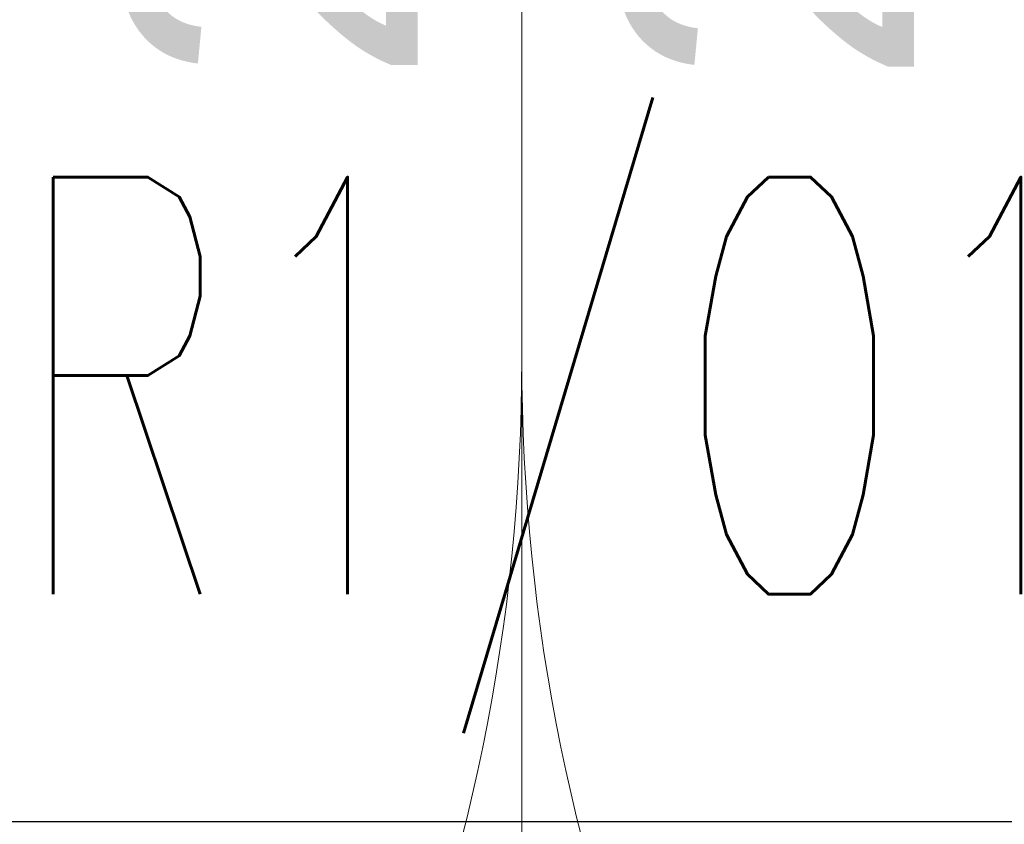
# Model space of a CAD drawing. Header units: millimetres. Extents: x -94648 to 68781, y -29623 to 11990.
# Tile 34 of 181: x -35969 to -35921, y -14324 to -14285. Entities that reach past the tile are written whole.
import ezdxf
from ezdxf.enums import TextEntityAlignment as Align

# ---------------------------------------------------------------- set-up
doc = ezdxf.new("R2010")
doc.units = ezdxf.units.MM
doc.layers.add('-podklad', color=8, linetype='Continuous')
for name, color, linetype, lineweight in [('A_POWTARZALNE$0$A21_DRZWI_OKNA', 153, 'Continuous', 15), ('A_POWTARZALNE$0$OKNA OPIS', 153, 'Continuous', 20), ('A_POWTARZALNE$0$opisy drzwi okien', 3, 'Continuous', 15), ('IE_oswietlenie_nr_obw', 51, 'Continuous', 20)]:
    doc.layers.add(name, color=color, linetype=linetype, lineweight=lineweight)
doc.styles.add('A_POWTARZALNE$0$ISO', font='arial.ttf')
doc.styles.add('ROMANS', font='romans.shx', dxfattribs={"width": 0.75, "height": 10})

# ---------------------------------------------------------------- blocks, each defined once
blk = doc.blocks.new('A_POWTARZALNE$0$BCHO_ETAP_II_rzuty_powtarzalne$0$d2')
at = {"color": 8}
blk.add_line((87.5, 14.414), (87.5, -40.395), dxfattribs=at)
for centre, start, end in [((5.247, -7.747), 270, 360), ((169.753, -7.747), 180, 270)]:
    blk.add_arc(centre, 82.253, start, end, dxfattribs=at)
blk = doc.blocks.new('A_POWTARZALNE$0$znak okna')
at = {"color": 8, "linetype": 'Continuous'}
blk.add_line((0, -85), (0, 0), dxfattribs=at)
at = {"color": 8, "style": 'A_POWTARZALNE$0$ISO'}
for tag, rotation, p in [('HP', 360, (0, 5.525)), ('HO', 90, (18.823, -50.349)), ('SO', 90, (-5, -50.349))]:
    blk.add_attdef(tag, text='', height=14, rotation=rotation, dxfattribs=at).set_placement(p, align=Align.CENTER)
at = {"layer": 'A_POWTARZALNE$0$opisy drzwi okien', "color": 8, "style": 'A_POWTARZALNE$0$ISO', "width": 0.7927}
blk.add_attdef('OX', text='', height=15, dxfattribs=at).set_placement((-12, -112.5), (12, -112.5), align=Align.FIT)
blk = doc.blocks.new('Goscim_parter')
at = {"color": 8}
blk.add_lwpolyline([(-34840.059, -14323.74), (-34840.059, -13943.356), (-35275.059, -13943.356), (-35263.059, -12350.74), (-36626.059, -12350.74), (-36626.059, -14323.74)], close=True, dxfattribs=at)
at = {"layer": 'A_POWTARZALNE$0$A21_DRZWI_OKNA', "color": 8, "xscale": -1.122222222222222, "yscale": 1.122222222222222, "zscale": 1.122222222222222, "rotation": 0.0004484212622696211}
blk.add_blockref('A_POWTARZALNE$0$BCHO_ETAP_II_rzuty_powtarzalne$0$d2', (-35846.364, -14292.884), dxfattribs=at)
at = {"layer": 'A_POWTARZALNE$0$OKNA OPIS', "color": 8}
ref = blk.add_blockref('A_POWTARZALNE$0$znak okna', (-35944.559, -14327.801), dxfattribs=dict(at, xscale=-1, rotation=180.0001772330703))
ref.add_attrib('HO', '220', dxfattribs={"layer": '0', "color": 8, "height": 14, "rotation": 90.0002, "style": 'A_POWTARZALNE$0$ISO'}).set_placement((-35925.735, -14272.215), align=Align.CENTER)
ref.add_attrib('SO', '203', dxfattribs={"layer": '0', "color": 8, "height": 14, "rotation": 90.0002, "style": 'A_POWTARZALNE$0$ISO'}).set_placement((-35949.559, -14272.147), align=Align.CENTER)

msp = doc.modelspace()

# ---------------------------------------------------------------- block references
at = {"layer": '-podklad'}
msp.add_blockref('Goscim_parter', (0, 0), dxfattribs=at)

# ---------------------------------------------------------------- texts
at = {"layer": 'IE_oswietlenie_nr_obw', "style": 'ROMANS', "width": 0.6}
msp.add_text('R1/O1', height=20, dxfattribs=at).set_placement((-35969.10859, -14312.84372))

doc.saveas('drawing.dxf')
